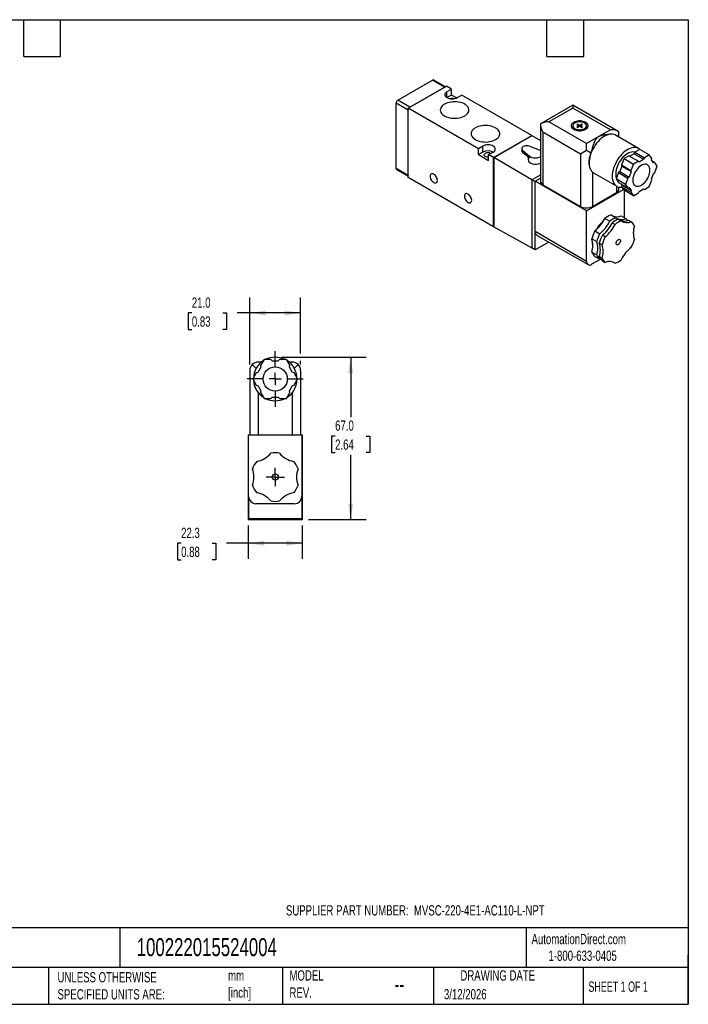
# Model space of a CAD drawing. Header units: millimetres. Extents: x 13 to 546, y 13 to 419.
# Tile 2 of 2: x 270 to 546, y 13 to 419. Entities that reach past the tile are written whole.
import ezdxf

# ---------------------------------------------------------------- set-up
doc = ezdxf.new("R2010")
doc.units = ezdxf.units.MM
doc.header["$LTSCALE"] = 2
doc.linetypes.add('SLD-Center', pattern=[19.05, 15.24, -1.27, 1.27, -1.27])
doc.linetypes.add('SLD-Solid', pattern=[0])
doc.layers.add('CENTER', color=40, linetype='SLD-Center')
doc.layers.add('DIMENSIONS', color=140, linetype='SLD-Solid', lineweight=25)
doc.layers.add('TEXT', color=140, linetype='SLD-Solid', lineweight=25)
doc.styles.add('SLDTEXTSTYLE0', font='TXT', dxfattribs={"width": 0.7})
doc.styles.add('SLDTEXTSTYLE1', font='TXT', dxfattribs={"width": 0.65})
doc.dimstyles.new('SLDDIMSTYLE1', dxfattribs={"dimtxt": 4.316016, "dimasz": 6.604, "dimexe": 0, "dimexo": 0.0625, "dimgap": 1.079004, "dimtad": 0, "dimtih": 1, "dimtoh": 1, "dimdec": 1, "dimrnd": 1e-09, "dimzin": 4, "dimdsep": 46, "dimtxsty": 'SLDTEXTSTYLE0', "dimsah": 1, "dimcen": 0.09, "dimadec": 0, "dimazin": 1, "dimtfac": 1, "dimtdec": 1, "dimtofl": 0, "dimtmove": 0, "dimatfit": 3, "dimfxl": 0, "dimfrac": 2, "dimtolj": 1, "dimtzin": 12, "dimarcsym": 0})
doc.dimstyles.new('SLDDIMSTYLE3', dxfattribs={"dimtxt": 4.316016, "dimasz": 6.604, "dimexe": 0, "dimexo": 0.0625, "dimgap": 1.079004, "dimtad": 0, "dimtih": 1, "dimtoh": 1, "dimdec": 1, "dimrnd": 1e-09, "dimzin": 12, "dimdsep": 46, "dimtxsty": 'SLDTEXTSTYLE0', "dimsah": 1, "dimcen": 0.09, "dimadec": 0, "dimazin": 3, "dimtfac": 1, "dimtdec": 1, "dimtofl": 0, "dimtmove": 0, "dimatfit": 3, "dimfxl": 0, "dimfrac": 2, "dimtolj": 1, "dimtzin": 12, "dimarcsym": 0})

# ---------------------------------------------------------------- blocks, each defined once
blk = doc.blocks.new('_D_7')
at = {"layer": 'DIMENSIONS'}
for p, q in [((364.44, 210.26), (364.44, 196.63)), ((386.74, 210.26), (386.74, 196.63)), ((336.76, 202.98), (335.31, 202.98)), ((335.31, 202.98), (335.31, 196.12)), ((349.58, 202.98), (351.03, 202.98)), ((351.03, 202.98), (351.03, 196.12)), ((364.44, 202.98), (355.43, 202.98)), ((386.74, 202.98), (364.44, 202.98)), ((335.31, 196.12), (336.76, 196.12)), ((351.03, 196.12), (349.58, 196.12))]:
    blk.add_line(p, q, dxfattribs=at)
for points in [[(364.44, 202.98), (371.04, 201.96), (371.04, 204)], [(386.74, 202.98), (380.13, 204), (380.13, 201.96)]]:
    blk.add_solid(points, dxfattribs=at)
at = {"layer": 'DIMENSIONS', "char_height": 4.233, "attachment_point": 1, "style": 'SLDTEXTSTYLE0'}
for s, insert in [('22.3', (336.76, 209.4)), ('0.88', (336.76, 201.58))]:
    blk.add_mtext(s, dxfattribs=dict(at, insert=insert))
blk = doc.blocks.new('_D_8')
at = {"layer": 'DIMENSIONS'}
for p, q in [((378.13, 279.8), (413.09, 279.8)), ((406.74, 279.8), (406.74, 255.08)), ((400.32, 247.26), (398.88, 247.26)), ((398.88, 247.26), (398.88, 240.4)), ((413.15, 247.26), (414.6, 247.26)), ((414.6, 247.26), (414.6, 240.4)), ((398.88, 240.4), (400.32, 240.4)), ((414.6, 240.4), (413.15, 240.4)), ((406.74, 212.8), (406.74, 239.43)), ((389.28, 212.8), (413.09, 212.8))]:
    blk.add_line(p, q, dxfattribs=at)
for points in [[(406.74, 279.8), (405.72, 273.19), (407.75, 273.19)], [(406.74, 212.8), (407.75, 219.4), (405.72, 219.4)]]:
    blk.add_solid(points, dxfattribs=at)
at = {"layer": 'DIMENSIONS', "char_height": 4.233, "attachment_point": 1, "style": 'SLDTEXTSTYLE0'}
for s, insert in [('67.0', (400.32, 253.68)), ('2.64', (400.32, 245.85))]:
    blk.add_mtext(s, dxfattribs=dict(at, insert=insert))
blk = doc.blocks.new('_D_9')
at = {"layer": 'DIMENSIONS'}
for p, q in [((365.09, 276.84), (365.09, 304.39)), ((386.09, 281.32), (386.09, 304.39)), ((341.18, 298.04), (339.73, 298.04)), ((339.73, 298.04), (339.73, 291.18)), ((354.01, 298.04), (355.45, 298.04)), ((355.45, 298.04), (355.45, 291.18)), ((365.09, 298.04), (359.85, 298.04)), ((386.09, 298.04), (365.09, 298.04)), ((339.73, 291.18), (341.18, 291.18)), ((355.45, 291.18), (354.01, 291.18)), ((386.09, 276.84), (386.09, 278.27))]:
    blk.add_line(p, q, dxfattribs=at)
for points in [[(365.09, 298.04), (371.69, 297.02), (371.69, 299.05)], [(386.09, 298.04), (379.48, 299.05), (379.48, 297.02)]]:
    blk.add_solid(points, dxfattribs=at)
at = {"layer": 'DIMENSIONS', "char_height": 4.233, "attachment_point": 1, "style": 'SLDTEXTSTYLE0'}
for s, insert in [('21.0', (341.18, 304.46)), ('0.83', (341.18, 296.64))]:
    blk.add_mtext(s, dxfattribs=dict(at, insert=insert))
blk = doc.blocks.new('SW_CENTERMARKSYMBOL_2')
at = {"layer": 'CENTER', "color": 0}
for p, q in [((-2.54, 0), (-3.79, 0)), ((0, 0), (-2.54, 0)), ((0, 2.54), (0, 3.79)), ((0, 0), (0, 2.54)), ((0, 0), (0, -2.54)), ((0, 0), (2.54, 0)), ((2.54, 0), (3.79, 0)), ((0, -2.54), (0, -3.79))]:
    blk.add_line(p, q, dxfattribs=at)
blk = doc.blocks.new('SW_CENTERMARKSYMBOL_3')
at = {"layer": 'CENTER', "color": 0}
for p, q in [((0, 5.08), (0, 11.54)), ((-5.08, 0), (-11.54, 0)), ((0, 0), (-2.54, 0)), ((0, 0), (0, 2.54)), ((0, 0), (0, -2.54)), ((0, 0), (2.54, 0)), ((5.08, 0), (11.54, 0)), ((0, -5.08), (0, -11.54))]:
    blk.add_line(p, q, dxfattribs=at)

msp = doc.modelspace()

# ---------------------------------------------------------------- linework, layer by layer
for p, q in [((426.2, 385.84), (440.56, 394.13)), ((430.52, 382.53), (446.29, 391.64)), ((430.93, 382.81), (445.73, 391.35)), ((431.15, 382.98), (445.51, 391.27)), ((445.51, 391.27), (440.56, 394.13)), ((445.84, 391.42), (441.06, 394.18)), ((445.73, 391.35), (446.18, 391.62)), ((446.22, 391.59), (446.18, 391.62)), ((448.34, 390.45), (446.29, 391.64)), ((448.34, 390.45), (446.46, 389.37)), ((448.34, 388), (448.34, 390.45)), ((446.46, 386.92), (446.46, 389.37)), ((448.34, 388), (446.46, 386.92)), ((450.44, 386.79), (448.34, 388)), ((450.71, 386.92), (452.58, 388)), ((481.5, 371.31), (452.58, 388)), ((430.45, 381.76), (425.5, 384.61)), ((425.5, 357.67), (425.5, 384.61)), ((431.15, 382.98), (426.2, 385.84)), ((430.48, 382.55), (430.93, 382.81)), ((430.48, 382.03), (430.48, 382.55)), ((430.52, 382.53), (430.48, 382.55)), ((430.48, 354.58), (430.48, 382.03)), ((459.44, 365.84), (430.52, 382.53)), ((430.52, 353.95), (430.52, 382.53)), ((498.44, 383.82), (485.04, 376.09)), ((498.44, 382.64), (488.54, 376.92)), ((517.49, 372.82), (498.44, 383.82)), ((498.44, 383.82), (498.44, 382.64)), ((513.99, 373.66), (498.44, 382.64)), ((430.45, 354.81), (430.45, 381.76)), ((485.04, 376.09), (485.04, 352.43)), ((504.09, 367.94), (488.54, 376.92)), ((498.46, 375.29), (498.46, 374.08)), ((500.34, 375.98), (500.06, 375.82)), ((500.06, 375.82), (500.98, 375.29)), ((500.98, 375.29), (500.06, 374.76)), ((500.06, 374.76), (500.34, 374.6)), ((501.26, 375.45), (500.34, 375.98)), ((500.34, 375.66), (500.34, 375.98)), ((500.34, 374.6), (501.26, 375.13)), ((500.98, 374.96), (500.98, 375.29)), ((502.18, 375.98), (501.26, 375.45)), ((501.26, 375.13), (501.26, 375.45)), ((501.26, 375.13), (502.18, 374.6)), ((501.55, 375.29), (502.47, 375.82)), ((502.47, 374.76), (501.55, 375.29)), ((501.55, 374.96), (501.55, 375.29)), ((502.47, 375.82), (502.18, 375.98)), ((502.18, 375.66), (502.18, 375.98)), ((502.18, 374.6), (502.47, 374.76)), ((504.06, 374.08), (504.06, 375.29)), ((465.73, 362.2), (481.5, 371.31)), ((465.77, 362.18), (481.47, 371.25)), ((465.8, 362.16), (481.57, 371.27)), ((481.47, 371.25), (481.5, 371.23)), ((481.5, 371.31), (481.5, 371.23)), ((481.57, 371.27), (485.04, 369.17)), ((501.62, 363.66), (486.06, 372.64)), ((486.06, 372.64), (486.06, 351)), ((513.99, 373.66), (504.09, 367.94)), ((513.79, 371.83), (511.44, 371.51)), ((525.56, 365.94), (516.02, 371.45)), ((517.49, 370.6), (517.49, 372.82)), ((461.31, 366.92), (459.44, 365.84)), ((459.44, 363.39), (459.44, 365.84)), ((461.31, 364.47), (461.31, 366.92)), ((477.34, 365.9), (477.34, 365.08)), ((484.65, 365.24), (480.46, 366.86)), ((504.09, 365.09), (504.09, 367.94)), ((461.31, 364.47), (459.44, 363.39)), ((459.44, 363.39), (463.68, 360.94)), ((463.68, 363.39), (465.56, 364.47)), ((465.73, 362.2), (463.68, 363.39)), ((463.68, 360.94), (463.68, 363.39)), ((465.73, 333.63), (465.73, 362.2)), ((465.77, 362.18), (465.8, 362.16)), ((465.77, 333.69), (465.77, 362.18)), ((465.8, 362.16), (465.8, 333.58)), ((481.5, 353.02), (465.8, 362.16)), ((477.68, 365.26), (480.49, 362.83)), ((477.68, 365.26), (477.68, 364.44)), ((477.68, 364.44), (480.49, 362.02)), ((479.99, 362.45), (479.99, 361.22)), ((480.49, 362.83), (480.49, 362.02)), ((485.04, 365.06), (484.65, 365.24)), ((501.62, 363.66), (501.62, 342.02)), ((519.56, 361.77), (518.55, 359.16)), ((521.59, 362.94), (519.56, 361.77)), ((519.56, 361.77), (523.45, 359.53)), ((521.59, 362.94), (525.48, 360.7)), ((523.71, 363.76), (521.95, 362.74)), ((524.07, 364.37), (523.71, 363.76)), ((523.71, 363.76), (527.6, 361.51)), ((526.1, 365.54), (524.07, 364.37)), ((524.07, 364.37), (527.96, 362.13)), ((529.99, 363.3), (526.1, 365.54)), ((527.96, 362.13), (527.6, 361.51)), ((529.99, 363.3), (527.96, 362.13)), ((531, 361.85), (529.99, 363.3)), ((530.87, 361.22), (531, 361.85)), ((430.45, 354.81), (425.5, 357.67)), ((505.49, 357.8), (505.57, 357.6)), ((518.68, 358.67), (517.8, 356.4)), ((518.55, 359.16), (522.44, 356.91)), ((518.55, 359.16), (518.68, 358.67)), ((518.68, 358.67), (522.57, 356.43)), ((523.45, 359.53), (522.44, 356.91)), ((525.48, 360.7), (523.45, 359.53)), ((525.84, 360.49), (525.48, 360.7)), ((525.84, 360.49), (527.6, 361.51)), ((531.75, 359.96), (530.87, 361.22)), ((531.27, 360.65), (532.24, 360.09)), ((532.24, 360.09), (531.75, 359.96)), ((533.25, 358.65), (532.24, 360.09)), ((532.24, 356.04), (533.25, 358.65)), ((425.7, 357.21), (430.48, 354.45)), ((430.48, 354.06), (430.48, 354.58)), ((430.52, 354.04), (430.48, 354.06)), ((465.73, 333.63), (430.52, 353.95)), ((481.5, 353.02), (485.04, 355.06)), ((482.88, 352.43), (485.04, 353.67)), ((506.57, 356.18), (507.02, 355.86)), ((506.57, 356.18), (506.57, 342.02)), ((507.02, 355.86), (516.56, 350.35)), ((517.31, 355.97), (516.3, 353.35)), ((517.8, 356.4), (517.31, 355.97)), ((517.31, 355.97), (521.2, 353.72)), ((517.8, 356.4), (521.69, 354.15)), ((521.2, 353.72), (520.19, 351.11)), ((521.69, 354.15), (521.2, 353.72)), ((522.57, 356.43), (521.69, 354.15)), ((522.44, 356.91), (522.57, 356.43)), ((530.87, 353.33), (531.75, 355.61)), ((531.75, 355.61), (532.24, 356.04)), ((482.88, 352.22), (481.5, 353.02)), ((481.5, 353.02), (481.5, 324.93)), ((504.09, 340.18), (482.88, 352.43)), ((482.88, 331.61), (482.88, 352.43)), ((486.06, 351), (501.62, 342.02)), ((520.19, 351.11), (516.3, 353.35)), ((516.3, 353.35), (517.31, 351.91)), ((516.47, 350.41), (516.47, 347.73)), ((517.31, 351.91), (521.2, 349.67)), ((517.49, 349.16), (517.49, 350)), ((518.28, 351.35), (518.68, 350.78)), ((518.97, 349.55), (518.32, 349.93)), ((518.68, 350.78), (518.55, 350.15)), ((518.55, 350.15), (522.44, 347.91)), ((518.55, 350.15), (519.56, 348.71)), ((518.68, 350.78), (522.57, 348.54)), ((520.19, 351.11), (521.2, 349.67)), ((521.2, 349.67), (521.69, 349.8)), ((521.69, 349.8), (522.57, 348.54)), ((527.96, 349.06), (529.99, 350.23)), ((529.99, 350.23), (531, 352.85)), ((531, 352.85), (530.87, 353.33)), ((504.09, 340.18), (519.36, 349)), ((506.57, 342.02), (516.47, 347.73)), ((523.45, 346.46), (519.56, 348.71)), ((519.65, 348.66), (519.65, 337.4)), ((522.57, 348.54), (522.44, 347.91)), ((522.44, 347.91), (523.45, 346.46)), ((523.45, 346.46), (525.48, 347.63)), ((525.48, 347.63), (525.84, 348.25)), ((525.84, 348.25), (527.6, 349.27)), ((527.6, 349.27), (527.96, 349.06)), ((527.6, 349.27), (527.96, 349.06)), ((504.09, 319.36), (504.09, 340.18)), ((514.2, 338.54), (516.22, 337.37)), ((518.32, 338.17), (520.34, 337)), ((465.8, 333.67), (465.73, 333.63)), ((465.77, 333.69), (465.8, 333.67)), ((465.8, 333.58), (481.5, 324.93)), ((511.66, 337.07), (513.68, 335.91)), ((514.74, 335.29), (515.91, 334.62)), ((517.28, 336.76), (518.44, 336.09)), ((521.4, 336.39), (522.56, 335.72)), ((504.09, 319.36), (482.88, 331.61)), ((482.91, 324.11), (482.91, 331.18)), ((483.5, 330.23), (504.71, 317.99)), ((507.54, 331.94), (509.56, 330.78)), ((511.78, 329.5), (510.62, 330.17)), ((488.51, 327.34), (482.91, 324.11)), ((506.27, 328.67), (508.29, 327.51)), ((506.57, 327.32), (506.57, 327.64)), ((509.35, 326.9), (510.52, 326.22)), ((482.91, 324.11), (481.5, 324.93)), ((506.27, 323.18), (508.29, 322.02)), ((507.54, 321.37), (509.56, 320.21)), ((509.35, 321.4), (510.52, 320.73)), ((509.95, 320.29), (506.21, 318.13)), ((509.91, 320.34), (509.56, 320.21)), ((510.62, 319.6), (511.78, 318.92)), ((514.95, 319.1), (515.9, 318.56)), ((367.72, 275.16), (366.11, 276.77)), ((369.93, 277.8), (368.59, 277.8)), ((370.97, 278.8), (369.53, 276.31)), ((373.84, 278.8), (370.97, 278.8)), ((374.34, 278.3), (373.84, 278.8)), ((374.34, 278.3), (376.84, 278.3)), ((377.34, 278.8), (376.84, 278.3)), ((380.21, 278.8), (377.34, 278.8)), ((381.64, 276.31), (380.21, 278.8)), ((382.59, 277.8), (381.24, 277.8)), ((385.06, 276.77), (383.46, 275.16)), ((365.09, 274.3), (365.09, 247.8)), ((367.78, 273.28), (366.35, 270.8)), ((368.47, 273.46), (367.78, 273.28)), ((369.72, 275.63), (368.47, 273.46)), ((369.53, 276.31), (369.72, 275.63)), ((381.46, 275.63), (381.64, 276.31)), ((382.71, 273.46), (381.46, 275.63)), ((383.39, 273.28), (382.71, 273.46)), ((384.83, 270.8), (383.39, 273.28)), ((386.09, 274.3), (386.09, 247.8)), ((366.35, 270.8), (367.78, 268.31)), ((367.78, 268.31), (368.47, 268.13)), ((382.71, 268.13), (383.39, 268.31)), ((383.39, 268.31), (384.83, 270.8)), ((368.47, 268.13), (369.72, 265.96)), ((368.59, 265.14), (368.59, 247.8)), ((369.72, 265.96), (369.53, 265.28)), ((369.53, 265.28), (370.97, 262.8)), ((380.21, 262.8), (381.64, 265.28)), ((381.46, 265.96), (382.71, 268.13)), ((381.64, 265.28), (381.46, 265.96)), ((382.59, 265.14), (382.59, 247.8)), ((370.97, 262.8), (373.84, 262.8)), ((373.84, 262.8), (374.34, 263.3)), ((374.34, 263.3), (376.84, 263.3)), ((376.84, 263.3), (377.34, 262.8)), ((377.34, 262.8), (380.21, 262.8)), ((364.59, 247.57), (364.44, 247.8)), ((364.44, 247.8), (364.59, 247.8)), ((364.44, 247.8), (364.44, 212.8)), ((364.59, 222.3), (364.59, 247.8)), ((364.59, 247.8), (386.59, 247.8)), ((386.59, 247.8), (386.59, 222.3)), ((386.59, 247.8), (386.74, 247.8)), ((386.74, 247.8), (386.59, 247.57)), ((386.74, 247.8), (386.74, 212.8)), ((364.64, 213.1), (364.64, 221.75)), ((386.54, 221.75), (386.54, 213.1)), ((383.59, 219.3), (367.59, 219.3)), ((364.44, 212.8), (364.64, 213.1)), ((364.44, 212.8), (386.74, 212.8)), ((386.54, 213.1), (364.64, 213.1)), ((386.54, 213.1), (386.74, 212.8))]:
    msp.add_line(p, q)
at = {"flags": 128}
for points in [[(446.46, 389.37), (446.09, 389.11), (445.81, 388.81), (445.64, 388.48), (445.58, 388.15), (445.64, 387.81), (445.81, 387.48), (446.09, 387.18), (446.46, 386.92), (446.92, 386.71), (447.44, 386.55), (448, 386.45), (448.58, 386.41), (449.17, 386.45), (449.73, 386.55), (450.25, 386.71), (450.71, 386.92)], [(445.47, 384.23), (444.95, 383.89), (444.51, 383.51), (444.17, 383.1), (443.92, 382.66), (443.78, 382.22), (443.74, 381.76), (443.8, 381.31), (443.97, 380.86), (444.24, 380.43), (444.61, 380.03), (445.07, 379.66), (445.61, 379.33), (446.22, 379.04), (446.89, 378.8), (447.61, 378.61), (448.37, 378.49), (449.15, 378.42), (449.94, 378.41), (450.73, 378.46), (451.49, 378.58), (452.22, 378.75), (452.91, 378.97), (453.54, 379.25), (454.09, 379.57), (454.57, 379.93), (454.96, 380.33), (455.26, 380.75), (455.46, 381.19), (455.55, 381.65), (455.53, 382.1), (455.42, 382.55), (455.2, 382.99), (454.87, 383.41), (454.46, 383.8), (453.96, 384.15), (453.39, 384.46), (452.74, 384.72), (452.04, 384.94), (451.3, 385.09), (450.53, 385.19), (449.74, 385.23), (448.96, 385.21), (448.18, 385.12), (447.43, 384.98), (446.72, 384.78), (446.06, 384.53), (445.47, 384.23)], [(458.19, 374.43), (457.67, 374.09), (457.24, 373.71), (456.89, 373.3), (456.65, 372.87), (456.5, 372.42), (456.46, 371.96), (456.53, 371.51), (456.7, 371.07), (456.97, 370.64), (457.34, 370.23), (457.8, 369.86), (458.34, 369.53), (458.95, 369.24), (459.62, 369), (460.34, 368.82), (461.1, 368.69), (461.88, 368.62), (462.67, 368.61), (463.45, 368.67), (464.22, 368.78), (464.95, 368.95), (465.64, 369.18), (466.26, 369.45), (466.82, 369.78), (467.3, 370.14), (467.69, 370.53), (467.99, 370.96), (468.18, 371.4), (468.28, 371.85), (468.26, 372.31), (468.14, 372.76), (467.92, 373.19), (467.6, 373.61), (467.19, 374), (466.69, 374.35), (466.11, 374.66), (465.47, 374.93), (464.77, 375.14), (464.03, 375.3), (463.26, 375.39), (462.47, 375.43), (461.68, 375.41), (460.91, 375.33), (460.16, 375.18), (459.45, 374.99), (458.79, 374.73), (458.19, 374.43)], [(498.79, 373.86), (499.26, 373.64), (499.79, 373.46), (500.36, 373.34), (500.96, 373.28), (501.57, 373.28), (502.17, 373.34), (502.74, 373.46), (503.27, 373.64), (503.74, 373.86), (504.13, 374.13), (504.44, 374.44), (504.64, 374.77), (504.75, 375.11), (504.75, 375.47), (504.64, 375.81), (504.44, 376.14), (504.13, 376.45), (503.74, 376.72), (503.27, 376.95), (502.74, 377.12), (502.17, 377.24), (501.57, 377.3), (500.96, 377.3), (500.36, 377.24), (499.79, 377.12), (499.26, 376.95), (498.79, 376.72), (498.4, 376.45), (498.09, 376.14), (497.88, 375.81), (497.78, 375.47), (497.78, 375.11), (497.88, 374.77), (498.09, 374.44), (498.4, 374.13), (498.79, 373.86)], [(499.28, 374.15), (499.71, 373.95), (500.19, 373.8), (500.72, 373.71), (501.26, 373.67), (501.81, 373.71), (502.34, 373.8), (502.82, 373.95), (503.24, 374.15), (503.59, 374.39), (503.85, 374.67), (504.01, 374.98), (504.06, 375.29), (504.01, 375.61), (503.85, 375.91), (503.59, 376.19), (503.24, 376.43), (502.82, 376.64), (502.34, 376.78), (501.81, 376.88), (501.26, 376.91), (500.72, 376.88), (500.19, 376.78), (499.71, 376.64), (499.28, 376.43), (498.94, 376.19), (498.68, 375.91), (498.52, 375.61), (498.46, 375.29), (498.52, 374.98), (498.68, 374.67), (498.94, 374.39), (499.28, 374.15)], [(516.02, 371.45), (515.86, 371.54), (515.33, 371.74), (514.77, 371.85), (514.16, 371.87), (513.53, 371.79), (512.87, 371.62), (512.2, 371.36), (511.52, 371.01), (510.84, 370.57), (510.16, 370.06), (509.51, 369.47), (508.87, 368.81), (508.27, 368.1), (507.7, 367.33), (507.18, 366.53), (506.71, 365.69), (506.29, 364.82), (505.93, 363.95), (505.64, 363.07), (505.41, 362.2), (505.25, 361.34), (505.17, 360.51), (505.16, 359.72), (505.22, 358.97), (505.35, 358.27), (505.56, 357.64), (505.83, 357.08), (506.17, 356.59), (506.57, 356.18)], [(465.56, 364.47), (465.93, 364.73), (466.21, 365.03), (466.38, 365.36), (466.43, 365.69), (466.38, 366.03), (466.21, 366.36), (465.93, 366.66), (465.56, 366.92), (465.1, 367.13), (464.58, 367.29), (464.02, 367.39), (463.43, 367.43), (462.85, 367.39), (462.29, 367.29), (461.77, 367.13), (461.31, 366.92)], [(480.46, 366.86), (480.05, 366.98), (479.61, 367.04), (479.15, 367.05), (478.7, 366.99), (478.29, 366.88), (477.93, 366.72), (477.65, 366.51), (477.45, 366.27), (477.35, 366.01), (477.36, 365.75), (477.47, 365.49), (477.68, 365.26)], [(526.11, 365.53), (525.68, 365.87), (525.18, 366.12), (524.63, 366.29), (524.04, 366.36), (523.42, 366.33), (522.77, 366.21), (522.09, 365.99), (521.41, 365.68), (520.72, 365.28), (520.03, 364.8), (519.36, 364.24), (518.71, 363.61), (518.08, 362.92), (517.49, 362.17), (516.94, 361.37), (516.44, 360.53), (516, 359.67), (515.61, 358.79), (515.29, 357.9), (515.03, 357.01), (514.85, 356.14), (514.74, 355.29), (514.7, 354.47), (514.74, 353.7), (514.85, 352.98), (515.03, 352.32), (515.29, 351.73), (515.61, 351.21), (516, 350.77), (516.44, 350.42), (516.94, 350.17), (517.49, 350), (518.08, 349.93), (518.69, 349.96)], [(463.68, 362.33), (463.43, 362.32), (463.02, 362.35), (462.63, 362.44), (462.3, 362.59), (462.05, 362.78), (461.89, 363.01), (461.83, 363.24), (461.89, 363.48), (462.05, 363.71), (462.3, 363.9)], [(524.12, 364.4), (523.8, 364.49), (523.27, 364.54), (522.71, 364.49), (522.12, 364.34), (521.52, 364.1), (520.91, 363.77), (520.3, 363.36), (519.71, 362.86), (519.13, 362.3), (518.59, 361.67), (518.08, 360.98), (517.62, 360.26), (517.21, 359.5), (516.85, 358.73), (516.57, 357.94), (516.35, 357.16), (516.2, 356.39), (516.12, 355.65), (516.12, 354.94), (516.2, 354.29), (516.35, 353.69), (516.39, 353.58)], [(530.26, 356.92), (530.22, 357.49), (530.11, 358.01), (529.92, 358.46), (529.67, 358.83), (529.35, 359.12), (528.98, 359.32), (528.56, 359.43), (528.1, 359.44), (527.61, 359.35), (527.11, 359.16), (526.59, 358.89), (526.08, 358.52), (525.58, 358.08), (525.1, 357.58), (524.66, 357.01), (524.27, 356.4), (523.92, 355.76), (523.64, 355.1), (523.42, 354.43), (523.27, 353.78), (523.19, 353.14), (523.19, 352.55), (523.27, 352), (523.42, 351.52), (523.64, 351.1), (523.92, 350.77), (524.27, 350.52), (524.66, 350.37), (525.1, 350.32), (525.58, 350.36), (526.08, 350.49), (526.59, 350.73), (527.11, 351.04), (527.61, 351.45), (528.1, 351.92), (528.56, 352.46), (528.98, 353.05), (529.35, 353.68), (529.67, 354.33), (529.92, 354.99), (530.11, 355.66), (530.22, 356.3), (530.26, 356.92)], [(442.54, 352.73), (442.5, 353.13), (442.39, 353.56), (442.22, 353.99), (441.98, 354.39), (441.7, 354.76), (441.38, 355.07), (441.05, 355.3), (440.72, 355.45), (440.41, 355.5), (440.13, 355.46), (439.89, 355.33), (439.72, 355.1), (439.61, 354.8), (439.57, 354.44), (439.61, 354.04), (439.72, 353.62), (439.89, 353.19), (440.13, 352.78), (440.41, 352.41), (440.72, 352.11), (441.05, 351.87), (441.38, 351.72), (441.7, 351.67), (441.98, 351.71), (442.22, 351.85), (442.39, 352.07), (442.5, 352.37), (442.54, 352.73)], [(456.68, 344.57), (456.64, 344.97), (456.53, 345.39), (456.36, 345.82), (456.12, 346.23), (455.84, 346.6), (455.53, 346.9), (455.2, 347.14), (454.87, 347.29), (454.55, 347.34), (454.27, 347.3), (454.04, 347.16), (453.86, 346.94), (453.75, 346.64), (453.71, 346.28), (453.75, 345.88), (453.86, 345.45), (454.04, 345.02), (454.27, 344.62), (454.55, 344.25), (454.87, 343.94), (455.2, 343.71), (455.53, 343.56), (455.84, 343.51), (456.12, 343.55), (456.36, 343.68), (456.53, 343.91), (456.64, 344.21), (456.68, 344.57)], [(506.71, 326.01), (506.6, 326.62), (506.57, 327.32)], [(516.29, 326.81), (516.33, 327.13), (516.44, 327.47), (516.62, 327.8), (516.85, 328.08), (517.11, 328.3), (517.37, 328.43), (517.62, 328.46), (517.82, 328.39), (517.97, 328.22), (518.05, 327.98), (518.05, 327.67), (517.97, 327.34), (517.82, 327), (517.62, 326.69), (517.37, 326.44), (517.11, 326.26), (516.85, 326.18), (516.62, 326.2), (516.44, 326.32), (516.33, 326.53), (516.29, 326.81)]]:
    msp.add_lwpolyline(points, dxfattribs=at)
for centre, radius in [((375.59, 270.8), 5), ((375.59, 230.3), 1.25)]:
    msp.add_circle(centre, radius)
for centre, radius, start, end in [((440.85, 393.72), 0.503, 65.6929, 125.6176), ((445.88, 390.64), 0.73, 102.0729, 120.775), ((448.58, 384.07), 2.56, 70.8589, 109.1411), ((427.03, 384.54), 1.54, 122.6055, 177.3945), ((431.61, 381.75), 1.17, 165.8539, 179.5138), ((431.75, 381.98), 1.17, 120.4837, 134.1454), ((499.77, 373.15), 2.16, 127.0963, 142.0848), ((502.76, 373.15), 2.16, 37.9152, 52.9037), ((463.43, 360.38), 4.61, 62.6154, 117.39), ((463.43, 361.75), 2.43, 62.2336, 117.7765), ((478.19, 365.12), 0.847, 182.3921, 233.1282), ((483.01, 366.44), 4.4, 235.0354, 297.3968), ((425.99, 357.61), 0.493, 173.7012, 234.9867), ((431.18, 354.8), 0.73, 179.2225, 197.9213), ((486.79, 352.6), 1.76, 185.6534, 245.6668), ((515.78, 349.3), 1.71, 293.4621, 355.2177), ((504.09, 346.77), 5.36, 242.4805, 297.5195), ((517.57, 329.77), 9.39, 111.0136, 128.9763), ((519.58, 328.61), 9.39, 111.0136, 128.9763), ((516.5, 342.27), 4.49, 252.5405, 293.981), ((518.58, 340.59), 4, 233.7097, 296.063), ((498.21, 343.67), 14.98, 308.5264, 333.8812), ((518.25, 326.8), 11.65, 128.2009, 151.8525), ((500.22, 342.5), 14.98, 308.5264, 333.8812), ((501.29, 341.89), 14.98, 308.5264, 333.8812), ((502.45, 341.22), 14.98, 308.5264, 333.8812), ((520.64, 328), 9.39, 111.0136, 128.9763), ((521.81, 327.32), 9.39, 111.0136, 128.9763), ((519.57, 340.49), 4.49, 252.5405, 293.981), ((520.81, 339.31), 4, 233.7097, 296.063), ((518.09, 334.15), 3.63, 35.5826, 51.7476), ((519.99, 332.56), 4.07, 19.3679, 50.8252), ((532.21, 331.16), 8.82, 161.8435, 198.1518), ((485.33, 331.6), 2.45, 179.7637, 189.7481), ((484.19, 331.32), 1.29, 186.0408, 237.3798), ((521.8, 324.53), 16.07, 152.5256, 165.0598), ((523.82, 323.37), 16.07, 152.5256, 165.0598), ((524.88, 322.75), 16.07, 152.5256, 165.0598), ((526.05, 322.08), 16.07, 152.5256, 165.0598), ((521.06, 325.19), 11, 134.163, 145.8904), ((497.89, 325.93), 8.82, 341.8435, 18.1518), ((499.91, 324.76), 8.82, 341.8435, 18.1518), ((500.97, 324.15), 8.82, 341.8435, 18.1518), ((502.14, 323.48), 8.82, 341.8435, 18.1518), ((531.9, 313.42), 14.98, 128.5264, 153.8812), ((508.3, 332.56), 16.07, 332.5256, 345.0598), ((510.11, 324.53), 4.07, 199.3679, 230.8252), ((512.13, 323.37), 4.07, 199.3679, 230.8252), ((513.19, 322.75), 4.07, 199.3679, 230.8252), ((505.39, 319.15), 1.31, 170.786, 309.2033), ((514.36, 322.08), 4.07, 199.3679, 230.8252), ((513.54, 315.33), 4, 53.7097, 116.063), ((512.54, 327.32), 9.39, 291.0136, 308.9763), ((368.59, 274.3), 3.5, 135, 180), ((368.59, 274.3), 3.5, 90, 135), ((375.59, 270.8), 9, 122.734, 177.266), ((375.59, 270.8), 9, 62.734, 117.266), ((375.59, 270.8), 9, 2.734, 57.266), ((382.59, 274.3), 3.5, 45, 90), ((382.59, 274.3), 3.5, 0, 45), ((375.59, 270.8), 9, 182.734, 237.266), ((375.59, 270.8), 9, 302.734, 357.266), ((375.59, 270.8), 9, 242.734, 297.266), ((366.44, 246.15), 9.5, 279.2574, 320.7371), ((375.59, 230.3), 10, 79.6562, 100.3384), ((384.74, 246.15), 9.5, 219.2574, 260.7371), ((375.59, 230.3), 10, 139.6562, 160.3384), ((375.59, 230.3), 10, 19.6562, 40.3384), ((357.29, 230.3), 9.5, 339.2574, 20.7371), ((393.89, 230.3), 9.5, 159.2574, 200.7371), ((375.59, 230.3), 10, 199.6562, 220.3384), ((366.44, 214.45), 9.5, 39.2574, 80.7371), ((384.74, 214.45), 9.5, 99.2574, 140.7371), ((375.59, 230.3), 10, 319.6562, 340.3384), ((367.59, 222.3), 3, 180, 270), ((375.59, 230.3), 10, 259.6562, 280.3384), ((383.59, 222.3), 3, 270, 0)]:
    msp.add_arc(centre, radius, start, end)
for centre, major_axis, ratio, start_param, end_param in [((488.54, 374.07), (4.95, 0), 0.577382, 1.570796, 2.356194), ((488.54, 374.07), (-2.47, 4.29), 0.577335, 0.785358, 1.570756), ((513.99, 370.8), (4.95, 0), 0.577382, 0.785398, 1.570796), ((513.99, 370.8), (2.47, 4.29), 0.577335, 5.036381, 5.497828), ((504.09, 365.09), (3.5, 2.02), 0.00007, 1.570756, 2.356154), ((504.09, 365.09), (3.5, -2.02), 0.00007, 1.023854, 1.570837), ((482.99, 361.2), (3, -0.04), 0.585106, 3.148598, 5.472072)]:
    msp.add_ellipse(centre, major_axis=major_axis, ratio=ratio, start_param=start_param, end_param=end_param)
for points, knots in [([(511.44, 371.5), (511.23, 371.47), (510.72, 371.4), (510.01, 371.21), (509.33, 370.94), (508.75, 370.6), (508.25, 370.17), (507.72, 369.47), (507.33, 368.64), (506.98, 367.7), (506.72, 366.93), (506.48, 366.09), (506.21, 365.13), (506.02, 364.43), (505.91, 364.03)], [0, 0, 0, 0, 0.0552037, 0.1356385, 0.1972752, 0.2606534, 0.3388502, 0.4192077, 0.5764082, 0.657379, 0.7383134, 0.8182351, 0.8996309, 1, 1, 1, 1]), ([(505.91, 364.03), (505.74, 363.61), (505.39, 362.75), (505.08, 361.48), (504.98, 360.19), (505.1, 358.92), (505.37, 358.17), (505.5, 357.8)], [0, 0, 0, 0, 0.192696, 0.390489, 0.593904, 0.802395, 1, 1, 1, 1])]:
    msp.add_open_spline(points, degree=3, knots=knots)
at = {"layer": 'TEXT'}
for p, q in [((12.7, 419.1), (546.1, 419.1)), ((271.78, 403.86), (271.78, 419.1)), ((287.02, 403.86), (287.02, 419.1)), ((487.68, 403.86), (487.68, 419.1)), ((502.92, 403.86), (502.92, 419.1)), ((546.1, 419.1), (546.1, 12.7)), ((271.78, 403.86), (287.02, 403.86)), ((487.68, 403.86), (502.92, 403.86)), ((546.1, 44.25), (12.7, 44.25)), ((311.52, 44.25), (311.52, 27.94)), ((479.15, 44.25), (479.15, 27.94)), ((546.1, 12.7), (546.1, 33.02)), ((546.1, 27.94), (12.7, 27.94)), ((282, 27.94), (282, 12.7)), ((378.6, 27.94), (378.6, 12.7)), ((440.93, 27.94), (440.93, 12.7)), ((502.7, 27.94), (502.7, 12.7)), ((12.7, 12.7), (546.1, 12.7))]:
    msp.add_line(p, q, dxfattribs=at)

# ---------------------------------------------------------------- block references
at = {"layer": 'CENTER'}
for name, p in [('SW_CENTERMARKSYMBOL_3', (375.59, 270.8)), ('SW_CENTERMARKSYMBOL_2', (375.59, 230.3))]:
    msp.add_blockref(name, p, dxfattribs=at)

# ---------------------------------------------------------------- texts
at = {"layer": 'TEXT'}
for s, insert, char_height, attachment_point, style in [('SUPPLIER PART NUMBER:  MVSC-220-4E1-AC110-L-NPT', (380.01, 53.59), 4.2333, 1, 'SLDTEXTSTYLE0'), ('AutomationDirect.com', (481.39, 41.75), 4.2333, 1, 'SLDTEXTSTYLE0'), ('100222015524004', (318.42, 40), 7.4083, 1, 'SLDTEXTSTYLE0'), ('1-800-633-0405', (488.38, 34.87), 4.2333, 1, 'SLDTEXTSTYLE0'), ('UNLESS OTHERWISE ^JSPECIFIED UNITS ARE:', (285.74, 25.99), 4.2333, 1, 'SLDTEXTSTYLE0'), ('mm^J[inch]', (356.13, 26.72), 4.233, 1, 'SLDTEXTSTYLE0'), ('MODEL ^JREV.', (381.47, 26.73), 4.2333, 1, 'SLDTEXTSTYLE0'), ('DRAWING DATE', (467.45, 26.73), 4.2333, 2, 'SLDTEXTSTYLE0'), ('--', (424.86, 24.15), 6.35, 1, 'SLDTEXTSTYLE0'), ('SHEET 1 OF 1', (504.88, 22.1), 4.2333, 1, 'SLDTEXTSTYLE1'), ('3/12/2026', (445.23, 18.98), 4.233, 1, 'SLDTEXTSTYLE0')]:
    msp.add_mtext(s, dxfattribs=dict(at, insert=insert, char_height=char_height, attachment_point=attachment_point, style=style))

# ---------------------------------------------------------------- dimensions: what is measured, and where the dimension line sits
at = {"layer": 'DIMENSIONS'}
for base, p1, p2, dimstyle, picture, middle in [((365.09, 298.04), (386.09, 274.3), (365.09, 274.3), 'SLDDIMSTYLE1', '_D_9', (347.59, 298.04)), ((364.44, 202.98), (386.74, 212.8), (364.44, 212.8), 'SLDDIMSTYLE3', '_D_7', (343.17, 202.98))]:
    dim = msp.add_linear_dim(base=base, p1=p1, p2=p2, dimstyle=dimstyle, dxfattribs=at)
    dim.commit()
    dim.dimension.update_dxf_attribs({"geometry": picture, "text_midpoint": middle, "dimtype": 160})
dim = msp.add_linear_dim(base=(406.74, 279.8), p1=(386.74, 212.8), p2=(375.59, 279.8), angle=90, dimstyle='SLDDIMSTYLE1', dxfattribs=at)
dim.commit()
dim.dimension.update_dxf_attribs({"geometry": '_D_8', "text_midpoint": (406.74, 247.26), "dimtype": 160})

doc.saveas('drawing.dxf')
